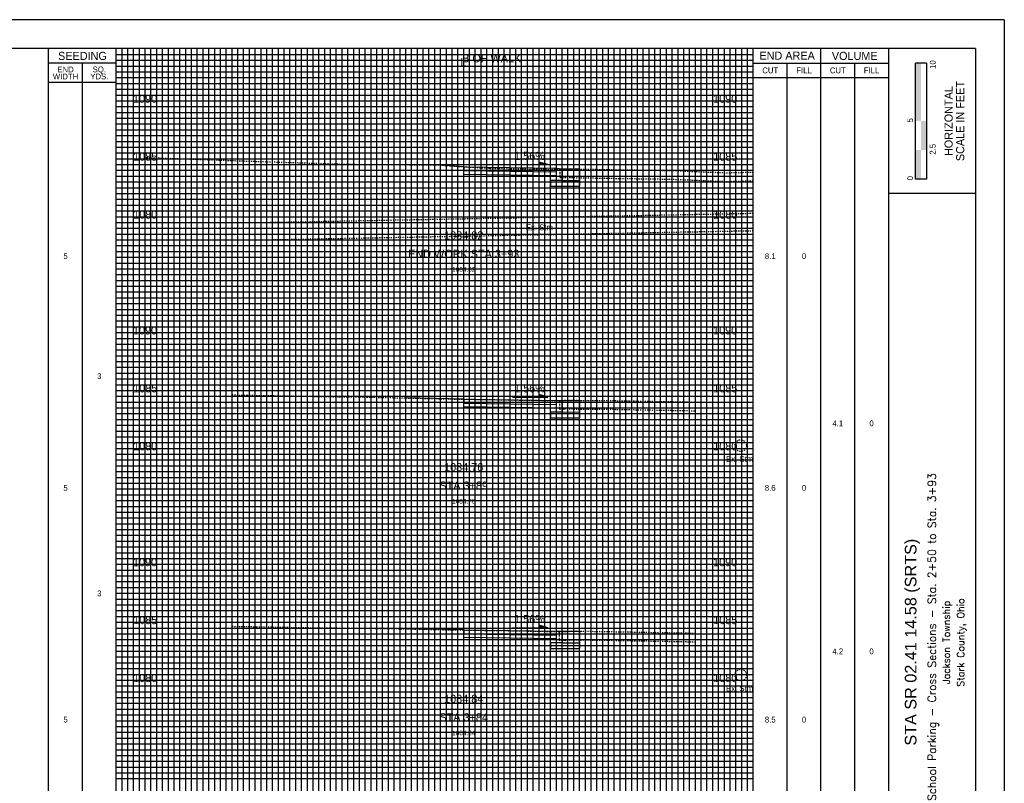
# Model space of a CAD drawing. Header units: feet. Extents: x 510 to 680, y 140 to 250.
# Tile 3 of 3: x 595 to 680, y 185 to 250. Entities that reach past the tile are written whole.
import ezdxf
from ezdxf.enums import TextEntityAlignment as Align

# ---------------------------------------------------------------- set-up
doc = ezdxf.new("R2010")
doc.units = ezdxf.units.FT
doc.header["$MEASUREMENT"] = 0
for name, pattern in [('CENTER2', [1.125, 0.75, -0.125, 0.125, -0.125]), ('DGN Style 4', [0.027369, 0.013684, -0.006842, 0, -0.006842]), ('OhDOT_USTN2', [0.11, 0.069, -0.041]), ('OhDOT_USTN3', [0.22, 0.165, -0.055]), ('OhDOT_USTN5', [0.11, 0.055, -0.055])]:
    doc.linetypes.add(name, pattern=pattern)
for name, color, linetype in [('CL_P_Construction', 7, 'DGN Style 4'), ('DR_X_Storm_Sewer', 151, 'OhDOT_USTN5'), ('SH_Border', 7, 'Continuous'), ('SH_Data', 7, 'Continuous'), ('SH_Text', 7, 'Continuous'), ('XS_P_Annotation', 7, 'Continuous'), ('XS_P_Curb', 254, 'Continuous'), ('XS_P_Finished_Grade', 3, 'Continuous'), ('XS_P_Pavt_Surface', 251, 'Continuous'), ('XS_P_Subgrade', 4, 'Continuous'), ('XS_P_Text_Info', 7, 'Continuous'), ('XS_X_Ground_Line', 3, 'OhDOT_USTN2'), ('XS_X_Pavt', 133, 'OhDOT_USTN3')]:
    doc.layers.add(name, color=color, linetype=linetype)
doc.layers.add('SH_Major_Grid_Line', color=254, linetype='Continuous', transparency=0.3)
doc.layers.add('SH_Minor_Grid_Line', color=252, linetype='Continuous', transparency=0.5)
doc.styles.add('Font32', font='simplex.shx', dxfattribs={"width": 0.85})
doc.styles.add('OHDOTSymbols', font='arial.ttf')
doc.styles.add('Slanted-Normal', font='font31.shx', dxfattribs={"height": 0.12})
doc.styles.add('Straight-Normal', font='font30.shx', dxfattribs={"height": 0.1})
doc.styles.add('Straight-Sub Title', font='font30.shx', dxfattribs={"height": 0.17})

msp = doc.modelspace()

# ---------------------------------------------------------------- hatches: boundary and pattern name
at = {"layer": 'SH_Data', "linetype": 'Continuous'}
msp.add_hatch(color=7, dxfattribs=at).paths.add_polyline_path([(672.238, 241.687), (672.238, 246.687), (672.704, 246.687), (672.708, 246.687), (672.708, 241.687)])

# ---------------------------------------------------------------- linework, layer by layer
at = {"layer": 'CL_P_Construction', "linetype": 'CENTER2'}
msp.add_line((633.224, 142.937), (633.224, 247.937), dxfattribs=at)
at = {"layer": 'DR_X_Storm_Sewer'}
for p, q in [((658.196, 233.704), (615.953, 232.91)), ((658.224, 232.204), (615.981, 231.41))]:
    msp.add_line(p, q, dxfattribs=at)
for centre in [(657.134, 213.678), (657.134, 193.877)]:
    msp.add_circle(centre, 0.5, dxfattribs=at)
at = {"layer": 'SH_Border'}
for p, q in [((679.892, 250.437), (509.892, 250.437)), ((679.892, 250.437), (679.892, 140.437)), ((677.392, 247.937), (512.392, 247.937)), ((669.892, 247.937), (669.892, 142.937)), ((677.392, 247.937), (677.392, 142.937)), ((677.392, 235.437), (669.892, 235.437))]:
    msp.add_line(p, q, dxfattribs=at)
at = {"layer": 'SH_Data', "color": 7, "linetype": 'Continuous'}
for p, q in [((597.392, 142.937), (597.392, 247.937)), ((603.224, 142.937), (603.224, 247.937)), ((658.224, 142.937), (658.224, 247.937)), ((664.058, 142.937), (664.058, 247.937)), ((603.224, 246.687), (597.392, 246.687)), ((600.308, 142.937), (600.308, 246.687)), ((658.224, 246.687), (669.892, 246.687)), ((661.142, 142.937), (661.142, 246.687)), ((666.975, 142.937), (666.975, 246.687)), ((672.238, 236.687), (672.238, 246.687)), ((673.175, 246.687), (672.238, 246.687)), ((673.175, 246.687), (673.175, 236.687)), ((603.224, 245.02), (597.392, 245.02)), ((658.224, 245.437), (669.892, 245.437)), ((673.175, 236.687), (672.238, 236.687))]:
    msp.add_line(p, q, dxfattribs=at)
for points in [[(673.171, 239.187), (673.171, 241.687), (672.704, 239.187), (672.704, 241.687)], [(672.704, 236.687), (672.704, 239.187), (672.238, 236.687), (672.238, 239.187)]]:
    msp.add_solid(points, dxfattribs=at)
at = {"layer": 'SH_Major_Grid_Line', "color": 254, "linetype": 'Continuous'}
for p, q in [((608.224, 142.937), (608.224, 247.937)), ((613.224, 142.937), (613.224, 247.937)), ((618.224, 142.937), (618.224, 247.937)), ((623.224, 142.937), (623.224, 247.937)), ((628.224, 142.937), (628.224, 247.937)), ((633.224, 142.937), (633.224, 247.937)), ((638.224, 142.937), (638.224, 247.937)), ((643.224, 142.937), (643.224, 247.937)), ((648.224, 142.937), (648.224, 247.937)), ((653.224, 142.937), (653.224, 247.937)), ((603.224, 242.937), (658.224, 242.937)), ((603.224, 237.937), (658.224, 237.937)), ((603.224, 232.937), (658.224, 232.937)), ((603.224, 227.937), (658.224, 227.937)), ((603.224, 222.937), (658.224, 222.937)), ((603.224, 217.937), (658.224, 217.937)), ((603.224, 212.937), (658.224, 212.937)), ((603.224, 207.937), (658.224, 207.937)), ((603.224, 202.937), (658.224, 202.937)), ((603.224, 197.937), (658.224, 197.937)), ((603.224, 192.937), (658.224, 192.937)), ((603.224, 187.937), (658.224, 187.937))]:
    msp.add_line(p, q, dxfattribs=at)
at = {"layer": 'SH_Minor_Grid_Line', "color": 252, "linetype": 'Continuous'}
for p, q in [((603.224, 247.437), (658.224, 247.437)), ((603.724, 142.937), (603.724, 247.937)), ((604.224, 142.937), (604.224, 247.937)), ((604.724, 142.937), (604.724, 247.937)), ((605.224, 142.937), (605.224, 247.937)), ((605.724, 142.937), (605.724, 247.937)), ((606.224, 142.937), (606.224, 247.937)), ((606.724, 142.937), (606.724, 247.937)), ((607.224, 142.937), (607.224, 247.937)), ((607.724, 142.937), (607.724, 247.937)), ((608.724, 142.937), (608.724, 247.937)), ((609.224, 142.937), (609.224, 247.937)), ((609.724, 142.937), (609.724, 247.937)), ((610.224, 142.937), (610.224, 247.937)), ((610.724, 142.937), (610.724, 247.937)), ((611.224, 142.937), (611.224, 247.937)), ((611.724, 142.937), (611.724, 247.937)), ((612.224, 142.937), (612.224, 247.937)), ((612.724, 142.937), (612.724, 247.937)), ((613.724, 142.937), (613.724, 247.937)), ((614.224, 142.937), (614.224, 247.937)), ((614.724, 142.937), (614.724, 247.937)), ((615.224, 142.937), (615.224, 247.937)), ((615.724, 142.937), (615.724, 247.937)), ((616.224, 142.937), (616.224, 247.937)), ((616.724, 142.937), (616.724, 247.937)), ((617.224, 142.937), (617.224, 247.937)), ((617.724, 142.937), (617.724, 247.937)), ((618.724, 142.937), (618.724, 247.937)), ((619.224, 142.937), (619.224, 247.937)), ((619.724, 142.937), (619.724, 247.937)), ((620.224, 142.937), (620.224, 247.937)), ((620.724, 142.937), (620.724, 247.937)), ((621.224, 142.937), (621.224, 247.937)), ((621.724, 142.937), (621.724, 247.937)), ((622.224, 142.937), (622.224, 247.937)), ((622.724, 142.937), (622.724, 247.937)), ((623.724, 142.937), (623.724, 247.937)), ((624.224, 142.937), (624.224, 247.937)), ((624.724, 142.937), (624.724, 247.937)), ((625.224, 142.937), (625.224, 247.937)), ((625.724, 142.937), (625.724, 247.937)), ((626.224, 142.937), (626.224, 247.937)), ((626.724, 142.937), (626.724, 247.937)), ((627.224, 142.937), (627.224, 247.937)), ((627.724, 142.937), (627.724, 247.937)), ((628.724, 142.937), (628.724, 247.937)), ((629.224, 142.937), (629.224, 247.937)), ((629.724, 142.937), (629.724, 247.937)), ((630.224, 142.937), (630.224, 247.937)), ((630.724, 142.937), (630.724, 247.937)), ((631.224, 142.937), (631.224, 247.937)), ((631.724, 142.937), (631.724, 247.937)), ((632.224, 142.937), (632.224, 247.937)), ((632.724, 142.937), (632.724, 247.937)), ((633.724, 142.937), (633.724, 247.937)), ((634.224, 142.937), (634.224, 247.937)), ((634.724, 142.937), (634.724, 247.937)), ((635.224, 142.937), (635.224, 247.937)), ((635.724, 142.937), (635.724, 247.937)), ((636.224, 142.937), (636.224, 247.937)), ((636.724, 142.937), (636.724, 247.937)), ((637.224, 142.937), (637.224, 247.937)), ((637.724, 142.937), (637.724, 247.937)), ((638.724, 142.937), (638.724, 247.937)), ((639.224, 142.937), (639.224, 247.937)), ((639.724, 142.937), (639.724, 247.937)), ((640.224, 142.937), (640.224, 247.937)), ((640.724, 142.937), (640.724, 247.937)), ((641.224, 142.937), (641.224, 247.937)), ((641.724, 142.937), (641.724, 247.937)), ((642.224, 142.937), (642.224, 247.937)), ((642.724, 142.937), (642.724, 247.937)), ((643.724, 142.937), (643.724, 247.937)), ((644.224, 142.937), (644.224, 247.937)), ((644.724, 142.937), (644.724, 247.937)), ((645.224, 142.937), (645.224, 247.937)), ((645.724, 142.937), (645.724, 247.937)), ((646.224, 142.937), (646.224, 247.937)), ((646.724, 142.937), (646.724, 247.937)), ((647.224, 142.937), (647.224, 247.937)), ((647.724, 142.937), (647.724, 247.937)), ((648.724, 142.937), (648.724, 247.937)), ((649.224, 142.937), (649.224, 247.937)), ((649.724, 142.937), (649.724, 247.937)), ((650.224, 142.937), (650.224, 247.937)), ((650.724, 142.937), (650.724, 247.937)), ((651.224, 142.937), (651.224, 247.937)), ((651.724, 142.937), (651.724, 247.937)), ((652.224, 142.937), (652.224, 247.937)), ((652.724, 142.937), (652.724, 247.937)), ((653.724, 142.937), (653.724, 247.937)), ((654.224, 142.937), (654.224, 247.937)), ((654.724, 142.937), (654.724, 247.937)), ((655.224, 142.937), (655.224, 247.937)), ((655.724, 142.937), (655.724, 247.937)), ((656.224, 142.937), (656.224, 247.937)), ((656.724, 142.937), (656.724, 247.937)), ((657.224, 142.937), (657.224, 247.937)), ((657.724, 142.937), (657.724, 247.937)), ((603.224, 246.937), (658.224, 246.937)), ((603.224, 246.437), (658.224, 246.437)), ((603.224, 245.937), (658.224, 245.937)), ((603.224, 245.437), (658.224, 245.437)), ((603.224, 244.937), (658.224, 244.937)), ((603.224, 244.437), (658.224, 244.437)), ((603.224, 243.937), (658.224, 243.937)), ((603.224, 243.437), (658.224, 243.437)), ((603.224, 242.437), (658.224, 242.437)), ((603.224, 241.937), (658.224, 241.937)), ((603.224, 241.437), (658.224, 241.437)), ((603.224, 240.937), (658.224, 240.937)), ((603.224, 240.437), (658.224, 240.437)), ((603.224, 239.937), (658.224, 239.937)), ((603.224, 239.437), (658.224, 239.437)), ((603.224, 238.937), (658.224, 238.937)), ((603.224, 238.437), (658.224, 238.437)), ((603.224, 237.437), (658.224, 237.437)), ((603.224, 236.937), (658.224, 236.937)), ((603.224, 236.437), (658.224, 236.437)), ((603.224, 235.937), (658.224, 235.937)), ((603.224, 235.437), (658.224, 235.437)), ((603.224, 234.937), (658.224, 234.937)), ((603.224, 234.437), (658.224, 234.437)), ((603.224, 233.937), (658.224, 233.937)), ((603.224, 233.437), (658.224, 233.437)), ((603.224, 232.437), (658.224, 232.437)), ((603.224, 231.937), (658.224, 231.937)), ((603.224, 231.437), (658.224, 231.437)), ((603.224, 230.937), (658.224, 230.937)), ((603.224, 230.437), (658.224, 230.437)), ((603.224, 229.937), (658.224, 229.937)), ((603.224, 229.437), (658.224, 229.437)), ((603.224, 228.937), (658.224, 228.937)), ((603.224, 228.437), (658.224, 228.437)), ((603.224, 227.437), (658.224, 227.437)), ((603.224, 226.937), (658.224, 226.937)), ((603.224, 226.437), (658.224, 226.437)), ((603.224, 225.937), (658.224, 225.937)), ((603.224, 225.437), (658.224, 225.437)), ((603.224, 224.937), (658.224, 224.937)), ((603.224, 224.437), (658.224, 224.437)), ((603.224, 223.937), (658.224, 223.937)), ((603.224, 223.437), (658.224, 223.437)), ((603.224, 222.437), (658.224, 222.437)), ((603.224, 221.937), (658.224, 221.937)), ((603.224, 221.437), (658.224, 221.437)), ((603.224, 220.937), (658.224, 220.937)), ((603.224, 220.437), (658.224, 220.437)), ((603.224, 219.937), (658.224, 219.937)), ((603.224, 219.437), (658.224, 219.437)), ((603.224, 218.937), (658.224, 218.937)), ((603.224, 218.437), (658.224, 218.437)), ((603.224, 217.437), (658.224, 217.437)), ((603.224, 216.937), (658.224, 216.937)), ((603.224, 216.437), (658.224, 216.437)), ((603.224, 215.937), (658.224, 215.937)), ((603.224, 215.437), (658.224, 215.437)), ((603.224, 214.937), (658.224, 214.937)), ((603.224, 214.437), (658.224, 214.437)), ((603.224, 213.937), (658.224, 213.937)), ((603.224, 213.437), (658.224, 213.437)), ((603.224, 212.437), (658.224, 212.437)), ((603.224, 211.937), (658.224, 211.937)), ((603.224, 211.437), (658.224, 211.437)), ((603.224, 210.937), (658.224, 210.937)), ((603.224, 210.437), (658.224, 210.437)), ((603.224, 209.937), (658.224, 209.937)), ((603.224, 209.437), (658.224, 209.437)), ((603.224, 208.937), (658.224, 208.937)), ((603.224, 208.437), (658.224, 208.437)), ((603.224, 207.437), (658.224, 207.437)), ((603.224, 206.937), (658.224, 206.937)), ((603.224, 206.437), (658.224, 206.437)), ((603.224, 205.937), (658.224, 205.937)), ((603.224, 205.437), (658.224, 205.437)), ((603.224, 204.937), (658.224, 204.937)), ((603.224, 204.437), (658.224, 204.437)), ((603.224, 203.937), (658.224, 203.937)), ((603.224, 203.437), (658.224, 203.437)), ((603.224, 202.437), (658.224, 202.437)), ((603.224, 201.937), (658.224, 201.937)), ((603.224, 201.437), (658.224, 201.437)), ((603.224, 200.937), (658.224, 200.937)), ((603.224, 200.437), (658.224, 200.437)), ((603.224, 199.937), (658.224, 199.937)), ((603.224, 199.437), (658.224, 199.437)), ((603.224, 198.937), (658.224, 198.937)), ((603.224, 198.437), (658.224, 198.437)), ((603.224, 197.437), (658.224, 197.437)), ((603.224, 196.937), (658.224, 196.937)), ((603.224, 196.437), (658.224, 196.437)), ((603.224, 195.937), (658.224, 195.937)), ((603.224, 195.437), (658.224, 195.437)), ((603.224, 194.937), (658.224, 194.937)), ((603.224, 194.437), (658.224, 194.437)), ((603.224, 193.937), (658.224, 193.937)), ((603.224, 193.437), (658.224, 193.437)), ((603.224, 192.437), (658.224, 192.437)), ((603.224, 191.937), (658.224, 191.937)), ((603.224, 191.437), (658.224, 191.437)), ((603.224, 190.937), (658.224, 190.937)), ((603.224, 190.437), (658.224, 190.437)), ((603.224, 189.937), (658.224, 189.937)), ((603.224, 189.437), (658.224, 189.437)), ((603.224, 188.937), (658.224, 188.937)), ((603.224, 188.437), (658.224, 188.437)), ((603.224, 187.437), (658.224, 187.437)), ((603.224, 186.937), (658.224, 186.937)), ((603.224, 186.437), (658.224, 186.437)), ((603.224, 185.937), (658.224, 185.937)), ((603.224, 185.437), (658.224, 185.437)), ((603.224, 184.937), (658.224, 184.937))]:
    msp.add_line(p, q, dxfattribs=at)
at = {"layer": 'XS_P_Annotation', "color": 7, "linetype": 'Continuous', "lineweight": -3}
for p, q in [((640.498, 237.928), (639.734, 238.15)), ((639.734, 238.15), (639.734, 237.928)), ((637.437, 237.928), (640.498, 237.928)), ((637.437, 217.863), (640.498, 217.863)), ((640.498, 217.863), (639.734, 218.085)), ((639.734, 218.085), (639.734, 217.863)), ((640.498, 197.957), (639.734, 198.179)), ((639.734, 198.179), (639.734, 197.957)), ((637.437, 197.957), (640.498, 197.957))]:
    msp.add_line(p, q, dxfattribs=at)
for points in [[(640.498, 237.928), (639.734, 237.928), (639.734, 238.15)], [(640.498, 217.863), (639.734, 217.863), (639.734, 218.085)], [(640.498, 197.957), (639.734, 197.957), (639.734, 198.179)]]:
    msp.add_solid(points, dxfattribs=at)
at = {"layer": 'XS_P_Curb'}
for p, q in [((641.224, 237.627), (641.724, 237.573)), ((641.224, 217.566), (641.724, 217.562)), ((641.224, 197.656), (641.724, 197.656))]:
    msp.add_line(p, q, dxfattribs=at)
at = {"layer": 'XS_P_Curb', "flags": 128}
for points in [[(641.724, 237.573), (641.724, 236.573), (641.224, 236.573), (641.224, 237.627)], [(641.724, 217.562), (641.724, 216.562), (641.224, 216.562), (641.224, 217.566)], [(641.724, 197.656), (641.724, 196.656), (641.224, 196.656), (641.224, 197.656)]]:
    msp.add_lwpolyline(points, dxfattribs=at)
at = {"layer": 'XS_P_Finished_Grade'}
for points in [[(633.224, 237.752), (630.787, 237.911), (628.224, 237.927)], [(633.224, 217.687), (628.224, 217.791)], [(633.224, 197.781), (628.224, 197.865)]]:
    msp.add_lwpolyline(points, dxfattribs=at)
at = {"layer": 'XS_P_Pavt_Surface'}
for p, q in [((643.224, 237.573), (643.224, 236.073)), ((641.724, 236.573), (643.224, 236.573)), ((643.224, 217.585), (643.224, 216.085)), ((641.724, 216.562), (643.224, 216.585)), ((643.224, 197.656), (643.224, 196.156)), ((641.724, 196.656), (643.224, 196.656))]:
    msp.add_line(p, q, dxfattribs=at)
for points in [[(633.224, 237.752), (641.224, 237.627)], [(633.224, 237.752), (633.224, 237.419), (641.224, 237.294), (641.224, 237.627)], [(641.724, 237.573), (643.224, 237.573)], [(641.224, 236.573), (640.724, 236.573), (640.724, 236.073)], [(640.724, 236.073), (643.224, 236.073)], [(633.224, 217.687), (641.224, 217.562)], [(633.224, 217.687), (633.224, 217.354), (641.224, 217.229), (641.224, 217.562)], [(641.724, 217.562), (643.224, 217.585)], [(641.224, 216.562), (640.724, 216.562), (640.724, 216.062)], [(640.724, 216.062), (643.224, 216.085)], [(633.224, 197.781), (641.224, 197.656)], [(633.224, 197.781), (633.224, 197.448), (641.224, 197.323), (641.224, 197.656)], [(641.724, 197.656), (643.224, 197.656)], [(641.224, 196.656), (640.724, 196.656), (640.724, 196.156)], [(640.724, 196.156), (643.224, 196.156)]]:
    msp.add_lwpolyline(points, dxfattribs=at)
at = {"layer": 'XS_P_Subgrade'}
for points in [[(641.224, 236.961), (633.224, 237.086), (633.224, 237.419)], [(641.224, 216.896), (633.224, 217.021), (633.224, 217.354)], [(641.224, 196.99), (633.224, 197.115), (633.224, 197.448)]]:
    msp.add_lwpolyline(points, dxfattribs=at)
at = {"layer": 'XS_X_Ground_Line'}
for points in [[(605.648, 238.552), (614.854, 238.223), (623.339, 237.958), (630.787, 237.911), (635.483, 237.605), (640.845, 237.515), (641.53, 237.576), (648.113, 237.465), (651.103, 237.424), (655.909, 237.226), (658.224, 237.288)], [(641.53, 236.826), (648.113, 236.715), (651.103, 236.674), (655.909, 236.476), (658.224, 236.538)]]:
    msp.add_lwpolyline(points, dxfattribs=at)
at = {"layer": 'XS_X_Ground_Line', "lineweight": -3}
for points in [[(613.224, 218.055), (614.519, 218.032), (622.474, 217.892), (624.641, 217.872), (632.01, 217.705), (633.224, 217.687), (641.154, 217.567), (641.482, 217.561), (641.753, 217.583), (641.802, 217.583), (641.832, 217.58), (641.917, 217.593), (645.655, 217.571), (653.224, 217.437)], [(641.482, 216.811), (641.753, 216.833), (641.802, 216.833), (641.832, 216.83), (641.917, 216.843), (645.655, 216.821), (653.224, 216.687)], [(613.224, 198.084), (615.33, 198.047), (620.769, 197.951), (626.782, 197.898), (631.687, 197.786), (633.224, 197.763), (637.774, 197.695), (641.452, 197.62), (641.626, 197.634), (641.945, 197.637), (642.139, 197.62), (642.506, 197.675), (645.146, 197.639), (653.224, 197.495)], [(641.452, 196.87), (641.626, 196.884), (641.945, 196.887), (642.139, 196.87), (642.506, 196.925), (645.146, 196.889), (653.224, 196.745)]]:
    msp.add_lwpolyline(points, dxfattribs=at)
at = {"layer": 'XS_X_Pavt'}
for points in [[(641.53, 237.576), (641.53, 236.826)], [(641.482, 217.561), (641.482, 216.811)], [(641.452, 197.62), (641.452, 196.87)]]:
    msp.add_lwpolyline(points, dxfattribs=at)

# ---------------------------------------------------------------- texts
at = {"layer": 'DR_X_Storm_Sewer', "char_height": 0.5, "width": 4.98768, "attachment_point": 1, "style": 'Straight-Normal'}
for insert in [(638.586, 232.764), (655.87, 212.776), (655.87, 192.975)]:
    msp.add_mtext('Ex. Stm', dxfattribs=dict(at, insert=insert))
at = {"layer": 'SH_Data', "color": 7, "linetype": 'Continuous', "style": 'Straight-Normal'}
for s, height, p in [('SEEDING', 0.7, (600.31, 247.312)), ('END AREA', 0.7, (661.142, 247.333)), ('VOLUME', 0.7, (666.978, 247.312)), ('CUT', 0.5, (659.685, 246.062)), ('FILL', 0.5, (662.601, 246.062)), ('CUT', 0.5, (665.518, 246.062)), ('FILL', 0.5, (668.434, 246.062))]:
    msp.add_text(s, height=height, dxfattribs=at).set_placement(p, align=Align.MIDDLE_CENTER)
at = {"layer": 'SH_Data', "style": 'Straight-Sub Title'}
for s, p in [('10', (673.963, 246.565)), ('5', (672.007, 241.755)), ('2.5', (673.958, 239.255)), ('0', (672.007, 236.755))]:
    msp.add_text(s, height=0.5, rotation=90, dxfattribs=at).set_placement(p, align=Align.CENTER)
at = {"layer": 'SH_Data', "linetype": 'Continuous', "style": 'Straight-Sub Title'}
for s, p in [('SCALE IN FEET', (676.083, 241.687)), ('HORIZONTAL', (675.083, 241.687))]:
    msp.add_text(s, height=0.7, rotation=90, dxfattribs=at).set_placement(p, align=Align.MIDDLE_CENTER)
at = {"layer": 'SH_Data', "color": 7, "linetype": 'Continuous', "char_height": 0.7, "attachment_point": 5, "line_spacing_factor": 0.728571, "style": 'Straight-Normal'}
for s, insert in [('\\H0.714286x;END\\PWIDTH', (598.85, 245.837)), ('\\H0.714286x;SQ.\\PYDS.', (601.766, 245.837)), ('{\\H0.71429x;5}', (598.85, 230.028)), ('{\\H0.71429x;8.1}', (659.684, 230.028)), ('{\\H0.71429x;0}', (662.602, 230.028)), ('{\\H0.71429x;3}', (601.766, 219.673)), ('{\\H0.71429x;4.1}', (665.517, 215.598)), ('{\\H0.71429x;0}', (668.434, 215.598)), ('{\\H0.71429x;5}', (598.85, 210.028)), ('{\\H0.71429x;8.6}', (659.684, 210.028)), ('{\\H0.71429x;0}', (662.602, 210.028)), ('{\\H0.71429x;3}', (601.766, 200.918)), ('{\\H0.71429x;4.2}', (665.517, 195.918)), ('{\\H0.71429x;0}', (668.434, 195.918)), ('{\\H0.71429x;5}', (598.85, 190.028)), ('{\\H0.71429x;8.5}', (659.684, 190.028)), ('{\\H0.71429x;0}', (662.602, 190.028))]:
    msp.add_mtext(s, dxfattribs=dict(at, insert=insert))
at = {"layer": 'SH_Text', "linetype": 'Continuous'}
for s, height, style, p in [('School Parking - Cross Sections - Sta. 2+50 to Sta. 3+93', 0.7, 'Font32', (673.642, 196.687)), ('STA SR 02.41 14.58 (SRTS)', 1, 'OHDOTSymbols', (671.808, 196.713, -565.927)), ('Jackson Township', 0.6, 'Font32', (674.881, 196.687, -565.927)), ('Stark County, Ohio', 0.6, 'Font32', (676.119, 196.687, -1131.854))]:
    msp.add_text(s, height=height, rotation=90, dxfattribs=dict(at, style=style)).set_placement(p, align=Align.MIDDLE_CENTER)
at = {"layer": 'XS_P_Annotation', "color": 7, "linetype": 'Continuous', "lineweight": -3, "attachment_point": 5, "style": 'Slanted-Normal'}
for s, insert, char_height in [('1.56%', (638.903, 238.678), 0.7), ('1084.82', (633.224, 231.818), 0.7), ('1084.82', (633.224, 228.878), 0.4), ('1.56%', (638.903, 218.613), 0.7), ('1084.76', (633.224, 211.818), 0.7), ('1084.76', (633.224, 208.878), 0.4), ('1.56%', (638.903, 198.707), 0.7), ('1084.84', (633.224, 191.818), 0.7), ('1084.84', (633.224, 188.878), 0.4)]:
    msp.add_mtext(s, dxfattribs=dict(at, insert=insert, char_height=char_height))
at = {"layer": 'XS_P_Text_Info', "color": 7, "linetype": 'Continuous', "lineweight": -3, "char_height": 0.7, "attachment_point": 8, "style": 'Slanted-Normal'}
for s, insert in [('B OF WALK', (635.638, 246.747)), ('L', (633.2, 246.423)), ('1090', (605.711, 243.261)), ('1090', (655.794, 243.261)), ('1085', (605.724, 238.261)), ('1085', (655.807, 238.261)), ('1080', (605.724, 233.261)), ('1080', (655.807, 233.261)), ('1090', (605.711, 223.261)), ('1090', (655.794, 223.261)), ('1085', (605.724, 218.261)), ('1085', (655.807, 218.261)), ('1080', (605.724, 213.261)), ('1080', (655.807, 213.261)), ('1090', (605.711, 203.261)), ('1090', (655.794, 203.261)), ('1085', (605.724, 198.261)), ('1085', (655.807, 198.261)), ('1080', (605.724, 193.261)), ('1080', (655.807, 193.261)), ('STA 3+84', (633.224, 189.868))]:
    msp.add_mtext(s, dxfattribs=dict(at, insert=insert))
at = {"layer": 'XS_P_Text_Info', "color": 7, "linetype": 'Continuous', "lineweight": -3, "char_height": 0.7, "width": 21.51176, "attachment_point": 8, "style": 'Slanted-Normal'}
for s, insert in [('END WORK STA 3+93', (633.224, 229.868)), ('STA 3+89', (633.224, 209.868))]:
    msp.add_mtext(s, dxfattribs=dict(at, insert=insert))

doc.saveas('drawing.dxf')
